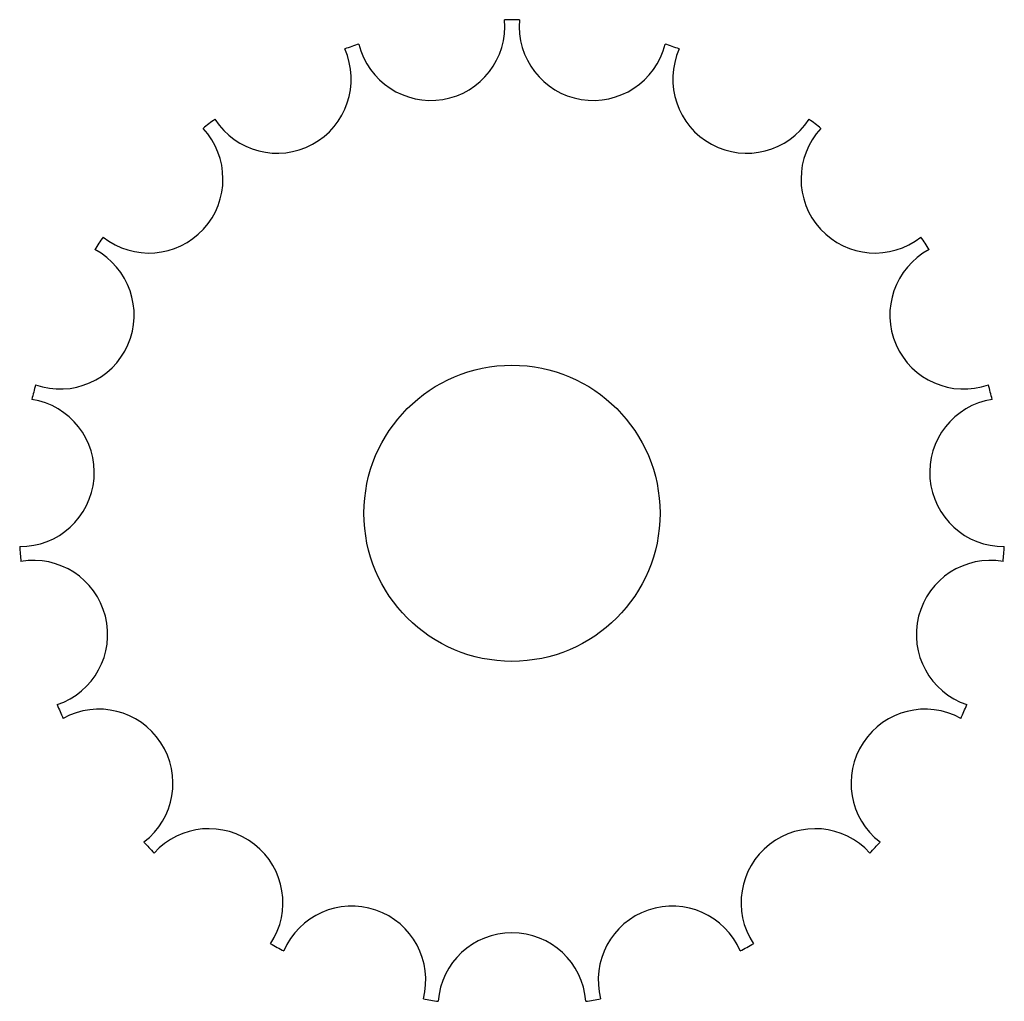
# Paper-space layout '_Inferior' of a CAD drawing. Header units: millimetres. Extents: x -100 to 100, y -99 to 100.
import ezdxf

# ---------------------------------------------------------------- set-up
doc = ezdxf.new("R2010")
doc.units = ezdxf.units.MM

psp = doc.layouts.new('_Inferior')

# ---------------------------------------------------------------- linework, layer by layer
at = {"color": 7, "linetype": 'Continuous', "lineweight": 25}
psp.add_circle((0, 0), 30, dxfattribs=at)
for centre, radius, start, end in [((-16.46, 98.64), 15, 193.7749, 5.1725), ((0, 0), 100, 89.1288, 90.8712), ((16.46, 98.64), 15, 174.8275, 346.2251), ((-47.59, 87.95), 15, 212.7223, 24.1198), ((0, 0), 100, 108.0761, 109.8186), ((0, 0), 100, 70.1814, 71.9239), ((47.59, 87.95), 15, 155.8802, 327.2777), ((0, 0), 100, 127.0235, 128.766), ((0, 0), 100, 51.234, 52.9765), ((-73.57, 67.73), 15, 231.6696, 43.0672), ((73.57, 67.73), 15, 136.9328, 308.3304), ((0, 0), 100, 145.9709, 147.7133), ((0, 0), 100, 32.2867, 34.0291), ((-91.58, 40.17), 15, 250.617, 62.0146), ((91.58, 40.17), 15, 117.9854, 289.383), ((0, 0), 100, 164.9182, 166.6607), ((0, 0), 100, 13.3393, 15.0818), ((-99.66, 8.26), 15, 269.5644, 80.9619), ((99.66, 8.26), 15, 99.0381, 270.4356), ((0, 0), 100, 183.8656, 185.6081), ((0, 0), 100, 354.3919, 356.1344), ((-96.94, -24.55), 15, 288.5117, 99.9093), ((96.94, -24.55), 15, 80.0907, 251.4883), ((0, 0), 100, 202.813, 204.5555), ((-83.72, -54.69), 15, 307.4591, 118.8567), ((83.72, -54.69), 15, 61.1433, 232.5409), ((0, 0), 100, 335.4445, 337.187), ((-61.42, -78.91), 15, 326.4065, 137.804), ((61.42, -78.91), 15, 42.196, 213.5935), ((0, 0), 100, 221.7603, 223.5028), ((0, 0), 100, 316.4972, 318.2397), ((-32.47, -94.58), 15, 345.3539, 156.7514), ((32.47, -94.58), 15, 23.2486, 194.6461), ((0, -100), 15, 4.3012, 175.6988), ((0, 0), 100, 240.7077, 242.4502), ((0, 0), 100, 297.5498, 299.2923), ((0, 0), 100, 259.6551, 261.3976), ((0, 0), 100, 278.6024, 280.3449)]:
    psp.add_arc(centre, radius, start, end, dxfattribs=at)

doc.saveas('drawing.dxf')
